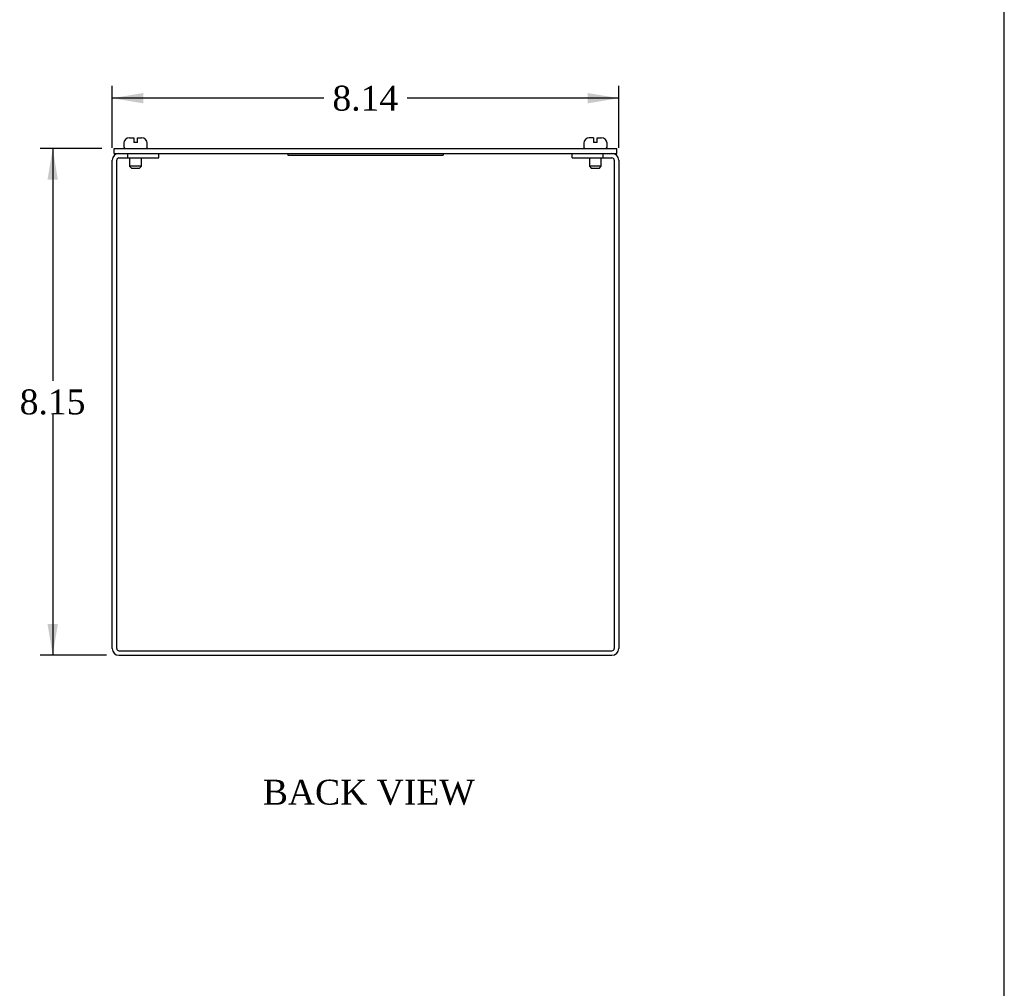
# Model space of a CAD drawing. Header units: inches. Extents: x 0.2 to 77.9, y -0.5 to 51.8.
# Tile 2 of 3: x 62.1 to 77.9, y 15.1 to 30.7. Entities that reach past the tile are written whole.
import ezdxf
from ezdxf.enums import TextEntityAlignment as Align

# ---------------------------------------------------------------- set-up
doc = ezdxf.new("R2010")
doc.units = ezdxf.units.IN
doc.header["$MEASUREMENT"] = 0
for name, color, linetype in [('COM56310-1', 7, 'Continuous'), ('COM56316-1', 7, 'Continuous'), ('Default', 7, 'Continuous'), ('QLB20316', 7, 'Continuous'), ('SCS19515', 7, 'Continuous')]:
    doc.layers.add(name, color=color, linetype=linetype)
doc.styles.add('SEACAD_Times_New_Roman', font='times.ttf')
doc.dimstyles.new('HAMMOND_(STH_-_66x44)', dxfattribs={"dimtxt": 0.4, "dimasz": 0.5, "dimexe": 0.2, "dimexo": 0.2, "dimgap": 0.1, "dimtad": 0, "dimtih": 1, "dimtoh": 1, "dimzin": 0, "dimdsep": 46, "dimtxsty": 'SEACAD_Times_New_Roman', "dimblk1": '_SE_FILLED', "dimblk2": '_SE_FILLED', "dimsah": 1, "dimcen": 0.2, "dimadec": 0, "dimazin": 0, "dimtfac": 0.8, "dimtofl": 0, "dimtmove": 0, "dimatfit": 3, "dimfxl": 1, "dimtolj": 1, "dimtzin": 0, "dimarcsym": 0})

# ---------------------------------------------------------------- blocks, each defined once
blk = doc.blocks.new('SE6')
at = {"layer": 'COM56310-1', "color": 7, "linetype": 'Continuous'}
for p, q in [((63.650960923, 28.525862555), (63.792960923, 28.525862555)), ((63.792960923, 28.453862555), (63.792960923, 28.525862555)), ((64.292960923, 28.453862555), (64.292960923, 28.525862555)), ((70.936960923, 28.453862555), (70.936960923, 28.525862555)), ((71.436960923, 28.525862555), (71.578960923, 28.525862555)), ((71.436960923, 28.453862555), (71.436960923, 28.525862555)), ((63.542960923, 20.561862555), (63.542960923, 28.417862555)), ((63.61496092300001, 20.561862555), (63.61496092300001, 28.417862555)), ((63.650960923, 28.453862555), (63.792960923, 28.453862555)), ((63.792960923, 28.453862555), (64.292960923, 28.453862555)), ((70.936960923, 28.453862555), (71.436960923, 28.453862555)), ((71.436960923, 28.453862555), (71.578960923, 28.453862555)), ((71.614960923, 28.417862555), (71.614960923, 20.561862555)), ((71.686960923, 28.417862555), (71.686960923, 20.561862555)), ((63.650960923, 20.525862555), (71.578960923, 20.525862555)), ((63.650960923, 20.453862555), (71.578960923, 20.453862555))]:
    blk.add_line(p, q, dxfattribs=at)
for centre, radius, start, end in [((63.650960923, 28.417862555), 0.1080000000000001, 90, 180), ((71.578960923, 28.417862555), 0.1080000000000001, 0, 90), ((63.650960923, 28.417862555), 0.0359999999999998, 90, 180), ((71.578960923, 28.417862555), 0.0360000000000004, 0, 90), ((63.650960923, 20.561862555), 0.1080000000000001, 180, 270), ((63.650960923, 20.561862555), 0.0359999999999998, 180, 270), ((71.578960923, 20.561862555), 0.108, 270, 0), ((71.578960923, 20.561862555), 0.036, 270, 0)]:
    blk.add_arc(centre, radius, start, end, dxfattribs=at)
at = {"layer": 'COM56316-1', "color": 7, "linetype": 'Continuous'}
for p, q in [((63.574210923, 28.603854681), (71.655710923, 28.603854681)), ((63.574210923, 28.525862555), (63.574210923, 28.603854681)), ((63.574210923, 28.525862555), (63.650960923, 28.525862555)), ((63.792960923, 28.525862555), (71.436960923, 28.525862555)), ((71.578960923, 28.525862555), (71.655710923, 28.525862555)), ((71.655710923, 28.525862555), (71.655710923, 28.603854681))]:
    blk.add_line(p, q, dxfattribs=at)
at = {"layer": 'QLB20316', "color": 7, "linetype": 'Continuous'}
for p, q in [((66.364960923, 28.525862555), (66.364960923, 28.495862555)), ((68.864960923, 28.525862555), (68.864960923, 28.495862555)), ((66.364960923, 28.495862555), (66.739960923, 28.495862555)), ((66.739960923, 28.495862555), (68.489960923, 28.495862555)), ((68.489960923, 28.495862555), (68.864960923, 28.495862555))]:
    blk.add_line(p, q, dxfattribs=at)
at = {"layer": 'SCS19515', "color": 7, "linetype": 'Continuous'}
for p, q in [((63.730460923, 28.688854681), (63.730460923, 28.628854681)), ((63.820460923, 28.778854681), (63.887960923, 28.778854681)), ((63.887960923, 28.778854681), (63.887960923, 28.703854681)), ((63.947960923, 28.703854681), (63.887960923, 28.703854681)), ((63.947960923, 28.778854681), (64.015460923, 28.778854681)), ((63.947960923, 28.703854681), (63.947960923, 28.778854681)), ((64.105460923, 28.628854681), (64.105460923, 28.688854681)), ((71.124460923, 28.688854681), (71.124460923, 28.628854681)), ((71.281960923, 28.778854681), (71.214460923, 28.778854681)), ((71.281960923, 28.778854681), (71.281960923, 28.703854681)), ((71.341960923, 28.703854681), (71.281960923, 28.703854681)), ((71.341960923, 28.778854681), (71.409460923, 28.778854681)), ((71.341960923, 28.703854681), (71.341960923, 28.778854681)), ((71.499460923, 28.628854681), (71.499460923, 28.688854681)), ((63.822960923, 28.453862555), (63.822960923, 28.321354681)), ((64.01296092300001, 28.321354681), (64.01296092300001, 28.453862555)), ((71.216960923, 28.453862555), (71.216960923, 28.321354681)), ((71.406960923, 28.321354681), (71.406960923, 28.453862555)), ((64.01296092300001, 28.321354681), (63.822960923, 28.321354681)), ((63.822960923, 28.321354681), (63.852960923, 28.291354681)), ((63.852960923, 28.291354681), (63.982960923, 28.291354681)), ((63.982960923, 28.291354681), (64.01296092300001, 28.321354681)), ((71.406960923, 28.321354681), (71.216960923, 28.321354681)), ((71.216960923, 28.321354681), (71.246960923, 28.291354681)), ((71.246960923, 28.291354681), (71.376960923, 28.291354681)), ((71.376960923, 28.291354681), (71.406960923, 28.321354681))]:
    blk.add_line(p, q, dxfattribs=at)
for centre, radius, start, end in [((63.820460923, 28.688854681), 0.0899999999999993, 90, 180), ((64.015460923, 28.688854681), 0.0899999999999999, 0, 90), ((71.214460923, 28.688854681), 0.0899999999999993, 90, 180), ((71.409460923, 28.688854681), 0.0899999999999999, 0, 90), ((63.755460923, 28.628854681), 0.0249999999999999, 180, 270), ((64.080460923, 28.628854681), 0.0249999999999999, 270, 0), ((71.149460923, 28.628854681), 0.0249999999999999, 180, 270), ((71.474460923, 28.628854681), 0.0249999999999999, 270, 0)]:
    blk.add_arc(centre, radius, start, end, dxfattribs=at)
blk = doc.blocks.new('DMBLK166')
at = {"layer": 'Default', "linetype": 'Continuous', "transparency": 16777216}
for points in [[(64.0429609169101, 29.49822194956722), (63.54296092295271, 29.41488861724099), (64.0429609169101, 29.33155528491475)], [(71.18696092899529, 29.49822194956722), (71.18696092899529, 29.33155528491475), (71.6869609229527, 29.41488861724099)]]:
    blk.add_hatch(color=7, dxfattribs=at).paths.add_polyline_path(points)
at = {"layer": 'Default', "color": 7, "linetype": 'Continuous', "transparency": 16777216}
for p, q in [((63.542960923, 28.6178625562), (63.542960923, 29.6148886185)), ((71.686960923, 28.6178625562), (71.686960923, 29.6148886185)), ((66.9441550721, 29.4148886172), (63.542960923, 29.4148886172)), ((71.686960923, 29.4148886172), (68.2857664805, 29.4148886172))]:
    blk.add_line(p, q, dxfattribs=at)
at = {"layer": 'Default', "color": 7, "linetype": 'Continuous', "transparency": 16777216, "style": 'SEACAD_Times_New_Roman'}
blk.add_text('8.14', height=0.4, dxfattribs=at).set_placement((67.0841551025, 29.6148886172), align=Align.TOP_LEFT)
blk = doc.blocks.new('_SE_FILLED')
at = {"color": 0}
blk.add_line((0, 0), (-1, 0), dxfattribs=at)
blk.add_solid([(0, 0), (-1, -0.1665), (-1, 0.1665), (0, 0)], dxfattribs=at)
blk = doc.blocks.new('DMBLK167')
at = {"layer": 'Default', "linetype": 'Continuous', "transparency": 16777216}
for points in [[(62.50254934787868, 28.10385468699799), (62.66921601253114, 28.10385468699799), (62.5858826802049, 28.60385468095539)], [(62.50254934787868, 20.95386254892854), (62.5858826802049, 20.45386255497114), (62.66921601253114, 20.95386254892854)]]:
    blk.add_hatch(color=7, dxfattribs=at).paths.add_polyline_path(points)
at = {"layer": 'Default', "color": 7, "linetype": 'Continuous', "transparency": 16777216}
for p, q in [((63.3742109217, 28.603854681), (62.385882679, 28.603854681)), ((62.58588268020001, 28.603854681), (62.58588268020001, 24.868858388)), ((62.58588268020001, 24.328858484), (62.58588268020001, 20.453862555)), ((63.4509609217, 20.453862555), (62.385882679, 20.453862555))]:
    blk.add_line(p, q, dxfattribs=at)
at = {"layer": 'Default', "color": 7, "linetype": 'Continuous', "transparency": 16777216, "style": 'SEACAD_Times_New_Roman'}
blk.add_text('8.15', height=0.4, dxfattribs=at).set_placement((62.055076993, 24.7288584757), align=Align.TOP_LEFT)
blk = doc.blocks.new('BORDER')
at = {"layer": 'Default', "color": 7, "linetype": 'Continuous'}
blk.add_line((0, 0), (0, 27.86), dxfattribs=at)

msp = doc.modelspace()

# ---------------------------------------------------------------- block references
at = {"layer": 'Default', "color": 7, "xscale": 1.855, "yscale": 1.855, "zscale": 1.855}
msp.add_blockref('BORDER', (77.8878640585, 0.0723713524), dxfattribs=at)
at = {"layer": 'Default'}
msp.add_blockref('SE6', (0, 0), dxfattribs=at)

# ---------------------------------------------------------------- texts
at = {"layer": 'Default', "color": 7, "linetype": 'Continuous', "style": 'SEACAD_Times_New_Roman'}
msp.add_text('BACK VIEW', height=0.4, dxfattribs=at).set_placement((65.9660287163, 18.450780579), align=Align.TOP_LEFT)

# ---------------------------------------------------------------- dimensions: what is measured, and where the dimension line sits
at = {"layer": 'Default', "color": 7, "linetype": 'Continuous'}
dim = msp.add_linear_dim(base=(63.542960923, 29.4148886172), p1=(71.686960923, 28.417862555), p2=(63.542960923, 28.417862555), text='\\A1;<>', dimstyle='HAMMOND_(STH_-_66x44)', dxfattribs=at)
dim.commit()
dim.dimension.update_dxf_attribs({"geometry": 'DMBLK166', "text_midpoint": (67.6149607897, 29.4148886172), "dimtype": 160})
dim = msp.add_linear_dim(base=(62.58588268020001, 20.453862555), p1=(63.574210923, 28.603854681), p2=(63.650960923, 20.453862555), angle=90, text='\\A1;<>', dimstyle='HAMMOND_(STH_-_66x44)', dxfattribs=at)
dim.commit()
dim.dimension.update_dxf_attribs({"geometry": 'DMBLK167', "text_midpoint": (62.58588268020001, 24.5288584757), "dimtype": 160})

doc.saveas('drawing.dxf')
